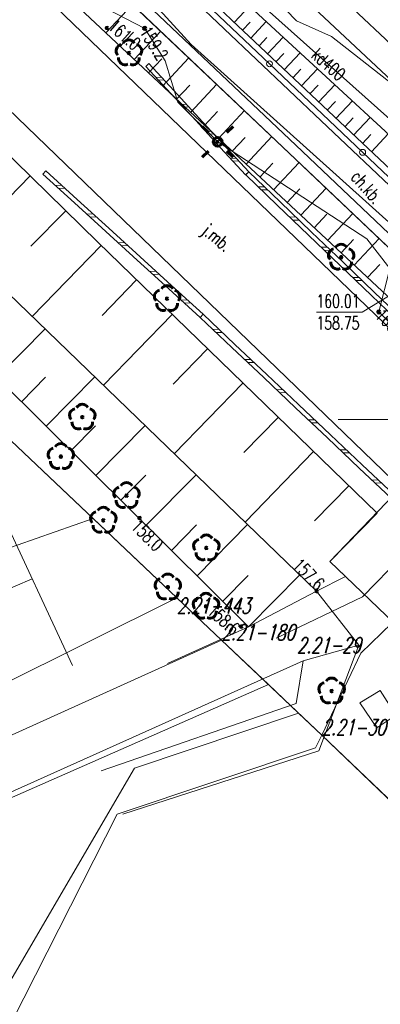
# Model space of a CAD drawing. Header units: metres. Extents: x 7582703 to 7587334, y 6019078 to 6022350.
# Tile 21 of 88: x 7585279 to 7585300, y 6019716 to 6019773. Entities that reach past the tile are written whole.
import ezdxf
from ezdxf.enums import TextEntityAlignment as Align

# ---------------------------------------------------------------- set-up
doc = ezdxf.new("R2010")
doc.units = ezdxf.units.M
doc.header["$MEASUREMENT"] = 0
doc.linetypes.add('EGDE', pattern=[0])
doc.layers.get('0').update_dxf_attribs({"color": 250, "linetype": 'CONTINUOUS', "lineweight": 100})
doc.layers.add('Dzialki', color=7, linetype='EGDE', lineweight=60)
doc.styles.get("Standard").update_dxf_attribs({"font": 'Simplex.SHX', "width": 0.75})

# ---------------------------------------------------------------- blocks, each defined once
blk = doc.blocks.new('1_OTRN')
at = {"linetype": 'Continuous'}
blk.add_circle((0, 0), 0.045, dxfattribs=at)
blk = doc.blocks.new('1_OTZL')
at = {"linetype": 'Continuous'}
blk.add_circle((0, 0), 0.045, dxfattribs=at)
for centre, start, end in [((0, 0.375), 30.1401, 149.8599), ((-0.357, 0.116), 102.1445, 221.86), ((0.357, 0.116), 318.14, 77.8555), ((-0.22, -0.303), 174.1482, 293.8542), ((0.22, -0.303), 246.1458, 5.8518)]:
    blk.add_arc(centre, 0.375, start, end, dxfattribs=at)
blk = doc.blocks.new('4_SUEO_W')
at = {"linetype": 'Continuous'}
for p, q in [((-0.53035, 0.53035), (-0.8839, 0.8839)), ((0.53035, 0.53035), (0.8839, 0.8839)), ((-0.53035, -0.53035), (-0.8839, -0.8839)), ((0.53035, -0.53035), (0.8839, -0.8839))]:
    blk.add_line(p, q, dxfattribs=at)
blk.add_circle((0, 0), 0.025, dxfattribs=at)
blk = doc.blocks.new('4_SUPP')
at = {"linetype": 'Continuous'}
blk.add_circle((0, 0), 0.25, dxfattribs=at)
blk = doc.blocks.new('4_SUPS')
at = {"linetype": 'Continuous'}
blk.add_circle((0, 0), 0.0625, dxfattribs=at)

msp = doc.modelspace()

# ---------------------------------------------------------------- linework, layer by layer
at = {"layer": 'Dzialki', "lineweight": 9}
for p, q in [((7585235.29, 6019832.99), (7585315.75, 6019757.17)), ((7585296.259, 6019740.15), (7585237.28, 6019797.1)), ((7585317.774, 6019738.537), (7585261.749, 6019792.487)), ((7585283.43, 6019744.32), (7585236.39, 6019788.88)), ((7585310.232, 6019737.252), (7585257.42, 6019788.205)), ((7585306.48, 6019761.85), (7585277.2, 6019788.01)), ((7585291.39, 6019772.9), (7585277.43, 6019786.49)), ((7585288.113, 6019768.472), (7585270.897, 6019784.627)), ((7585288.26, 6019783.08), (7585315.75, 6019757.17)), ((7585261.314, 6019782.09), (7585283.693, 6019760.174)), ((7585279.409, 6019782.101), (7585289.062, 6019771.515)), ((7585296.52, 6019767.14), (7585282.02, 6019780.9)), ((7585280.5, 6019779.54), (7585295.06, 6019765.73)), ((7585294.69, 6019765.28), (7585280.11, 6019779.12)), ((7585280.11, 6019779.12), (7585294.69, 6019765.28)), ((7585288.21, 6019775.485), (7585293.553, 6019770.407)), ((7585281.34, 6019775.06), (7585286.39, 6019772.44)), ((7585295.107, 6019772.868), (7585292.771, 6019775.329)), ((7585284.164, 6019772.178), (7585285.7, 6019773.814)), ((7585291.94, 6019774.15), (7585306.84, 6019760.41)), ((7585301.165, 6019768.867), (7585295.462, 6019774.216)), ((7585291.524, 6019772.774), (7585292.411, 6019773.716)), ((7585305.21, 6019759.89), (7585291.39, 6019772.9)), ((7585291.998, 6019772.328), (7585292.443, 6019772.802)), ((7585292.473, 6019771.88), (7585293.369, 6019772.832)), ((7585297.117, 6019771.973), (7585295.107, 6019772.868)), ((7585284.98, 6019771.412), (7585285.746, 6019772.228)), ((7585285.793, 6019770.649), (7585287.32, 6019772.276)), ((7585286.39, 6019772.44), (7585287.56, 6019770.57)), ((7585289.062, 6019771.515), (7585306.973, 6019755.391)), ((7585292.952, 6019771.43), (7585293.402, 6019771.908)), ((7585293.433, 6019770.977), (7585294.338, 6019771.939)), ((7585308.741, 6019762.814), (7585297.117, 6019771.973)), ((7585293.916, 6019770.522), (7585294.371, 6019771.005)), ((7585294.402, 6019770.065), (7585295.316, 6019771.036)), ((7585286.633, 6019770.419), (7585286.45, 6019770.249)), ((7585286.605, 6019769.888), (7585287.366, 6019770.699)), ((7585286.633, 6019770.419), (7585288.067, 6019768.867)), ((7585287.414, 6019769.129), (7585288.931, 6019770.746)), ((7585287.56, 6019770.57), (7585288.29, 6019768.2)), ((7585293.553, 6019770.407), (7585298.897, 6019765.328)), ((7585286.45, 6019770.249), (7585287.884, 6019768.697)), ((7585294.89, 6019769.605), (7585295.35, 6019770.093)), ((7585295.381, 6019769.143), (7585296.305, 6019770.125)), ((7585287.023, 6019769.628), (7585287.35, 6019769.643)), ((7585287.167, 6019769.473), (7585287.494, 6019769.487)), ((7585289.025, 6019767.621), (7585290.528, 6019769.23)), ((7585287.884, 6019768.697), (7585289.317, 6019767.145)), ((7585288.067, 6019768.867), (7585289.501, 6019767.314)), ((7585288.22, 6019768.372), (7585288.975, 6019769.18)), ((7585295.874, 6019768.678), (7585296.339, 6019769.172)), ((7585296.37, 6019768.212), (7585297.304, 6019769.204)), ((7585304.773, 6019752.917), (7585288.113, 6019768.472)), ((7585288.29, 6019768.2), (7585290.58, 6019765.93)), ((7585288.457, 6019768.076), (7585288.784, 6019768.09)), ((7585296.869, 6019767.742), (7585297.338, 6019768.241)), ((7585297.37, 6019767.271), (7585298.313, 6019768.273)), ((7585288.6, 6019767.921), (7585288.927, 6019767.935)), ((7585289.827, 6019766.872), (7585290.575, 6019767.674)), ((7585290.625, 6019766.127), (7585292.116, 6019767.723)), ((7585289.317, 6019767.145), (7585290.751, 6019765.592)), ((7585289.501, 6019767.314), (7585290.935, 6019765.762)), ((7585304.64, 6019759.44), (7585296.52, 6019767.14)), ((7585297.874, 6019766.796), (7585298.348, 6019767.3)), ((7585298.38, 6019766.32), (7585299.333, 6019767.332)), ((7585289.891, 6019766.524), (7585290.218, 6019766.538)), ((7585290.034, 6019766.368), (7585290.361, 6019766.383)), ((7585299.4, 6019765.359), (7585300.364, 6019766.382)), ((7585290.58, 6019765.93), (7585299.14, 6019760.37)), ((7585291.42, 6019765.384), (7585292.163, 6019766.179)), ((7585292.212, 6019764.645), (7585293.691, 6019766.229)), ((7585298.889, 6019765.841), (7585299.368, 6019766.35)), ((7585290.751, 6019765.592), (7585292.185, 6019764.04)), ((7585290.935, 6019765.762), (7585292.369, 6019764.21)), ((7585302.65, 6019757.71), (7585294.69, 6019765.28)), ((7585294.69, 6019765.28), (7585296.097, 6019763.942)), ((7585295.06, 6019765.73), (7585303.1, 6019758.09)), ((7585298.897, 6019765.328), (7585304.24, 6019760.25)), ((7585291.325, 6019764.971), (7585291.652, 6019764.986)), ((7585291.468, 6019764.816), (7585291.795, 6019764.831)), ((7585293.001, 6019763.909), (7585293.737, 6019764.697)), ((7585293.786, 6019763.176), (7585295.252, 6019764.746)), ((7585288.24, 6019739.76), (7585262.03, 6019764.6)), ((7585280.551, 6019764.078), (7585280.72, 6019764.263)), ((7585282.524, 6019762.618), (7585280.72, 6019764.263)), ((7585292.369, 6019764.21), (7585292.185, 6019764.04)), ((7585292.363, 6019764.215), (7585292.19, 6019764.035)), ((7585292.363, 6019764.215), (7585294.168, 6019762.483)), ((7585279.817, 6019763.971), (7585275.818, 6019759.887)), ((7585282.355, 6019762.433), (7585280.551, 6019764.078)), ((7585292.19, 6019764.035), (7585293.995, 6019762.303)), ((7585296.097, 6019763.942), (7585300.29, 6019759.954)), ((7585281.622, 6019763.441), (7585281.273, 6019763.42)), ((7585281.802, 6019763.276), (7585281.453, 6019763.256)), ((7585292.912, 6019763.342), (7585293.266, 6019763.349)), ((7585293.092, 6019763.169), (7585293.446, 6019763.176)), ((7585294.567, 6019762.446), (7585295.297, 6019763.228)), ((7585295.345, 6019761.72), (7585296.798, 6019763.276)), ((7585284.159, 6019760.788), (7585282.355, 6019762.433)), ((7585284.328, 6019760.973), (7585282.524, 6019762.618)), ((7585294.168, 6019762.483), (7585295.972, 6019760.751)), ((7585281.858, 6019761.971), (7585279.866, 6019759.937)), ((7585293.995, 6019762.303), (7585295.799, 6019760.57)), ((7585283.426, 6019761.796), (7585283.077, 6019761.775)), ((7585283.606, 6019761.631), (7585283.257, 6019761.611)), ((7585294.716, 6019761.61), (7585295.07, 6019761.617)), ((7585294.897, 6019761.437), (7585295.25, 6019761.444)), ((7585296.119, 6019760.997), (7585296.842, 6019761.771)), ((7585296.89, 6019760.277), (7585298.33, 6019761.819)), ((7585285.963, 6019759.143), (7585284.159, 6019760.788)), ((7585286.132, 6019759.328), (7585284.328, 6019760.973)), ((7585295.972, 6019760.751), (7585297.776, 6019759.019)), ((7585283.693, 6019760.174), (7585299.726, 6019744.616)), ((7585295.799, 6019760.57), (7585297.603, 6019758.838)), ((7585297.658, 6019759.561), (7585298.374, 6019760.328)), ((7585298.421, 6019758.847), (7585299.848, 6019760.375)), ((7585299.14, 6019760.37), (7585300.45, 6019758.67)), ((7585283.281, 6019747.094), (7585270.179, 6019760.05)), ((7585283.894, 6019759.98), (7585279.941, 6019755.907)), ((7585285.23, 6019760.15), (7585284.881, 6019760.13)), ((7585285.41, 6019759.986), (7585285.061, 6019759.966)), ((7585296.521, 6019759.878), (7585296.874, 6019759.885)), ((7585296.701, 6019759.704), (7585297.055, 6019759.712)), ((7585287.767, 6019757.498), (7585285.963, 6019759.143)), ((7585287.936, 6019757.683), (7585286.132, 6019759.328)), ((7585287.034, 6019758.505), (7585286.685, 6019758.485)), ((7585297.603, 6019758.838), (7585299.408, 6019757.106)), ((7585297.776, 6019759.019), (7585299.581, 6019757.287)), ((7585299.182, 6019758.138), (7585299.892, 6019758.898)), ((7585300.45, 6019758.67), (7585299.83, 6019756.17)), ((7585285.93, 6019758.004), (7585283.956, 6019755.969)), ((7585287.214, 6019758.341), (7585286.865, 6019758.321)), ((7585298.325, 6019758.146), (7585298.679, 6019758.153)), ((7585298.505, 6019757.972), (7585298.859, 6019757.979)), ((7585302.37, 6019758.28), (7585298.879, 6019756.165)), ((7585289.571, 6019755.853), (7585287.767, 6019757.498)), ((7585289.74, 6019756.038), (7585287.936, 6019757.683)), ((7585288.838, 6019756.86), (7585288.489, 6019756.84)), ((7585299.408, 6019757.106), (7585301.212, 6019755.374)), ((7585299.581, 6019757.287), (7585301.385, 6019755.554)), ((7585289.018, 6019756.696), (7585288.669, 6019756.675)), ((7585287.964, 6019756.03), (7585284.021, 6019751.966)), ((7585289.57, 6019755.854), (7585289.742, 6019756.036)), ((7585291.396, 6019754.127), (7585289.57, 6019755.854)), ((7585289.571, 6019755.853), (7585289.74, 6019756.038)), ((7585291.568, 6019754.308), (7585289.742, 6019756.036)), ((7585296.246, 6019756.165), (7585298.879, 6019756.165)), ((7585299.83, 6019756.17), (7585306.84, 6019749.14)), ((7585277.911, 6019752.404), (7585280.674, 6019755.198)), ((7585290.655, 6019755.172), (7585290.3, 6019755.163)), ((7585290.838, 6019754.999), (7585290.483, 6019754.99)), ((7585273.696, 6019754.25), (7585282.247, 6019735.885)), ((7585289.996, 6019754.058), (7585288.027, 6019752.029)), ((7585293.223, 6019752.399), (7585291.396, 6019754.127)), ((7585293.395, 6019752.58), (7585291.568, 6019754.308)), ((7585292.482, 6019753.444), (7585292.127, 6019753.435)), ((7585297.018, 6019741.847), (7585308.59, 6019753.93)), ((7585292.664, 6019753.271), (7585292.31, 6019753.263)), ((7585279.317, 6019751.014), (7585280.707, 6019752.42)), ((7585280.731, 6019749.616), (7585283.527, 6019752.444)), ((7585295.05, 6019750.671), (7585293.223, 6019752.399)), ((7585295.221, 6019750.852), (7585293.395, 6019752.58)), ((7585311.202, 6019752.571), (7585298.893, 6019739.821)), ((7585292.025, 6019752.089), (7585288.092, 6019748.036)), ((7585294.308, 6019751.716), (7585293.954, 6019751.707)), ((7585294.491, 6019751.543), (7585294.136, 6019751.535)), ((7585296.876, 6019748.943), (7585295.05, 6019750.671)), ((7585297.048, 6019749.124), (7585295.221, 6019750.852)), ((7585294.052, 6019750.122), (7585292.088, 6019748.098)), ((7585297.5, 6019750), (7585302.5, 6019750)), ((7585282.153, 6019748.209), (7585283.56, 6019749.632)), ((7585283.584, 6019746.794), (7585286.416, 6019749.654)), ((7585296.135, 6019749.988), (7585295.78, 6019749.979)), ((7585296.317, 6019749.815), (7585295.963, 6019749.807)), ((7585298.703, 6019747.215), (7585296.876, 6019748.943)), ((7585298.875, 6019747.396), (7585297.048, 6019749.124)), ((7585296.076, 6019748.158), (7585292.152, 6019744.115)), ((7585297.961, 6019748.26), (7585297.607, 6019748.251)), ((7585298.144, 6019748.087), (7585297.79, 6019748.079)), ((7585300.53, 6019745.487), (7585298.703, 6019747.215)), ((7585300.701, 6019745.668), (7585298.875, 6019747.396)), ((7585292.357, 6019738.107), (7585283.281, 6019747.094)), ((7585285.023, 6019745.369), (7585286.448, 6019746.808)), ((7585286.471, 6019743.935), (7585289.339, 6019746.831)), ((7585298.098, 6019746.196), (7585296.138, 6019744.177)), ((7585299.788, 6019746.532), (7585299.434, 6019746.524)), ((7585299.971, 6019746.36), (7585299.616, 6019746.351)), ((7585297.018, 6019741.847), (7585299.726, 6019744.616)), ((7585274.23, 6019741.09), (7585283.43, 6019744.32)), ((7585290.8, 6019737.34), (7585283.43, 6019744.32)), ((7585287.929, 6019742.491), (7585289.372, 6019743.949)), ((7585289.396, 6019741.039), (7585292.3, 6019743.973)), ((7585303, 6019736.1), (7585297.018, 6019741.847)), ((7585297.918, 6019740.983), (7585297.018, 6019741.847)), ((7585290.871, 6019739.578), (7585292.333, 6019741.054)), ((7585292.357, 6019738.107), (7585295.298, 6019741.078)), ((7585296.259, 6019740.15), (7585297.918, 6019740.983)), ((7585303.39, 6019741.07), (7585298.8, 6019736.6)), ((7585303.39, 6019741.07), (7585298.8, 6019736.6)), ((7585276.931, 6019739.573), (7585279.929, 6019740.865)), ((7585292.357, 6019738.107), (7585296.259, 6019740.15)), ((7585292.357, 6019738.107), (7585296.259, 6019740.15)), ((7585296.259, 6019740.15), (7585298.69, 6019737.06)), ((7585247.62, 6019719.58), (7585288.24, 6019739.76)), ((7585290.8, 6019737.34), (7585288.24, 6019739.76)), ((7585298.893, 6019739.821), (7585293.93, 6019737.455)), ((7585287.708, 6019735.992), (7585292.357, 6019738.107)), ((7585248.54, 6019718.23), (7585290.8, 6019737.34)), ((7585296.55, 6019731.89), (7585290.8, 6019737.34)), ((7585293.49, 6019734.79), (7585290.8, 6019737.34)), ((7585295.486, 6019736.144), (7585298.69, 6019737.06)), ((7585296.388, 6019730.995), (7585298.69, 6019737.06)), ((7585298.8, 6019736.6), (7585296.55, 6019731.89)), ((7585298.8, 6019736.6), (7585296.55, 6019731.89)), ((7585277.914, 6019728.261), (7585295.486, 6019736.144)), ((7585295.486, 6019736.144), (7585295.087, 6019733.713)), ((7585249.96, 6019715.66), (7585293.49, 6019734.79)), ((7585293.49, 6019734.79), (7585295.21, 6019733.15)), ((7585299.912, 6019734.448), (7585298.747, 6019733.749)), ((7585300.812, 6019733.044), (7585299.912, 6019734.448)), ((7585295.087, 6019733.713), (7585283.897, 6019729.836)), ((7585298.747, 6019733.749), (7585299.707, 6019732.316)), ((7585295.21, 6019733.15), (7585285.8, 6019729.99)), ((7585296.55, 6019731.89), (7585295.21, 6019733.15)), ((7585299.707, 6019732.316), (7585300.812, 6019733.044)), ((7585296.55, 6019731.89), (7585296.19, 6019731.17)), ((7585296.55, 6019731.89), (7585301.84, 6019726.83)), ((7585296.55, 6019731.89), (7585311.97, 6019717.13)), ((7585296.19, 6019731.17), (7585284.82, 6019727.35)), ((7585285.135, 6019727.35), (7585296.388, 6019730.995)), ((7585285.8, 6019729.99), (7585275.91, 6019713.07)), ((7585284.82, 6019727.35), (7585278.78, 6019715.48))]:
    msp.add_line(p, q, dxfattribs=at)
for centre in [(7585293.553, 6019770.407), (7585298.897, 6019765.328)]:
    msp.add_circle(centre, 0.17, dxfattribs=at)

# ---------------------------------------------------------------- block references
at = {"layer": 'Dzialki', "lineweight": 9, "rotation": 0.4138721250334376}
for p in [(7585284.225, 6019772.461), (7585286.097, 6019744.341), (7585296.259, 6019740.15), (7585291.931, 6019738.117)]:
    msp.add_blockref('1_OTRN', p, dxfattribs=at)
at = {"layer": 'Dzialki', "lineweight": 9}
for name, p in [('4_SUPS', (7585286.39, 6019772.44)), ('1_OTZL', (7585285.486, 6019771.026)), ('4_SUEO_W', (7585290.58, 6019765.93)), ('4_SUPP', (7585290.58, 6019765.93)), ('4_SUPP', (7585290.58, 6019765.93)), ('1_OTZL', (7585297.669, 6019759.306)), ('1_OTZL', (7585287.677, 6019756.933)), ('4_SUPS', (7585299.83, 6019756.17)), ('1_OTZL', (7585282.81, 6019750.13)), ('1_OTZL', (7585281.58, 6019747.87)), ('1_OTZL', (7585285.35, 6019745.63)), ('1_OTZL', (7585284.02, 6019744.21)), ('1_OTZL', (7585289.93, 6019742.63)), ('1_OTZL', (7585287.72, 6019740.38)), ('1_OTZL', (7585289.91, 6019739.28)), ('1_OTZL', (7585297.121, 6019734.417))]:
    msp.add_blockref(name, p, dxfattribs=at)

# ---------------------------------------------------------------- texts
at = {"layer": 'Dzialki', "lineweight": 9, "width": 0.7}
msp.add_text('161.0', height=0.75, rotation=318.7221, dxfattribs=at).set_placement((7585284.225, 6019772.461))
for s, rotation, p in [('159.2', 302.0329, (7585286.39, 6019772.44)), ('160.6', 314.9184, (7585299.83, 6019756.17))]:
    msp.add_text(s, height=0.75, rotation=rotation, dxfattribs=at).set_placement(p, align=Align.MIDDLE_LEFT)
for s, rotation, p in [('kd400', 318.22, (7585296.943, 6019770.371)), ('ch.kb.', 311.3478, (7585299.141, 6019763.334)), ('j.mb.', 320.2346, (7585290.474, 6019760.35))]:
    msp.add_text(s, height=0.75, rotation=rotation, dxfattribs=at).set_placement(p, align=Align.MIDDLE)
for s, p in [('160.01', (7585296.246, 6019757.165)), ('158.75', (7585296.246, 6019755.915))]:
    msp.add_text(s, height=0.75, dxfattribs=at).set_placement(p, align=Align.TOP_LEFT)
msp.add_text('158.0', height=0.75, rotation=314.62, dxfattribs=at).set_placement((7585286.097, 6019744.341), align=Align.TOP_LEFT)
msp.add_text('157.6', height=0.75, rotation=315.2156, dxfattribs=at).set_placement((7585296.259, 6019740.15), align=Align.RIGHT)
at = {"layer": 'Dzialki', "lineweight": 9, "oblique": 15, "width": 0.7}
msp.add_text('2.21-443', height=0.9, dxfattribs=at).set_placement((7585288.24, 6019739.76), align=Align.TOP_LEFT)
at = {"layer": 'Dzialki', "lineweight": 9, "width": 0.7}
msp.add_text('158.6', height=0.75, rotation=317.7045, dxfattribs=at).set_placement((7585291.931, 6019738.117), align=Align.TOP_RIGHT)
at = {"layer": 'Dzialki', "lineweight": 9, "oblique": 15, "width": 0.7}
for s, p in [('2.21-180', (7585290.8, 6019737.34)), ('2.21-30', (7585296.55, 6019731.89))]:
    msp.add_text(s, height=0.9, dxfattribs=at).set_placement(p)
msp.add_text('2.21-29', height=0.9, dxfattribs=at).set_placement((7585298.8, 6019736.6), align=Align.RIGHT)

doc.saveas('drawing.dxf')
